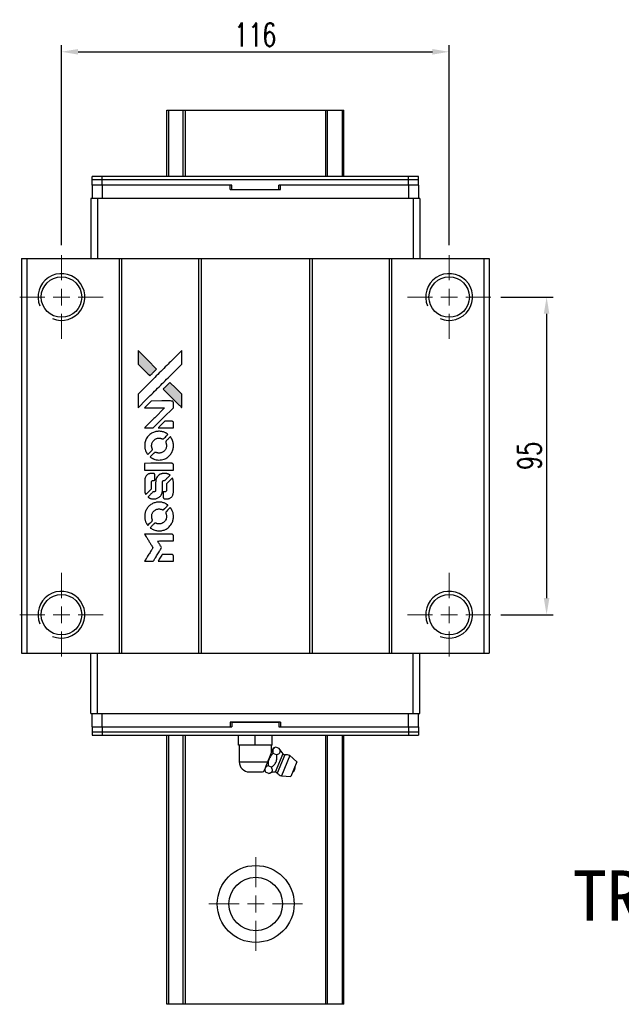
# Model space of a CAD drawing. Header units: millimetres. Extents: x -4 to 561, y 158 to 610.
# Tile 2 of 3: x 42 to 222, y 316 to 610. Entities that reach past the tile are written whole.
import ezdxf
from ezdxf.enums import TextEntityAlignment as Align

# ---------------------------------------------------------------- set-up
doc = ezdxf.new("R2010")
doc.units = ezdxf.units.MM
doc.header["$LTSCALE"] = 0.15
doc.layers.get('0').update_dxf_attribs({"linetype": 'CONTINUOUS'})
doc.layers.get('Defpoints').update_dxf_attribs({"linetype": 'CONTINUOUS'})
doc.layers.add('CHA', color=2, linetype='CONTINUOUS')
doc.layers.add('DIM', color=4, linetype='CONTINUOUS')
doc.styles.add('DIM-7', font='SIMPLEX.shx', dxfattribs={"width": 0.7, "bigfont": 'chineset.shx'})
doc.styles.add('T', font='kaiu.ttf')
doc.dimstyles.new('CNS', dxfattribs={"dimscale": 2, "dimtxt": 3.5, "dimasz": 2.5, "dimexe": 1, "dimexo": 1.5, "dimgap": 0.09, "dimtad": 0, "dimdsep": 46, "dimtxsty": 'DIM-7', "dimcen": 0.09, "dimclrd": 4, "dimclre": 4, "dimclrt": 4, "dimadec": 0, "dimazin": 0, "dimtfac": 1, "dimtix": 1, "dimtmove": 2, "dimatfit": 3, "dimfxl": 1, "dimtvp": 0.971429, "dimtolj": 1, "dimarcsym": 0})

# ---------------------------------------------------------------- blocks, each defined once
blk = doc.blocks.new('SW_CENTERMARKSYMBOL_2')
at = {"color": 0, "linetype": 'Continuous', "lineweight": 18}
for p, q in [((0, 5), (0, 14)), ((-5, 0), (-14, 0)), ((0, 0), (-2.5, 0)), ((0, 0), (0, 2.5)), ((0, 0), (0, -2.5)), ((0, 0), (2.5, 0)), ((5, 0), (14, 0)), ((0, -5), (0, -14))]:
    blk.add_line(p, q, dxfattribs=at)
blk = doc.blocks.new('SW_CENTERMARKSYMBOL_3')
at = {"color": 0, "linetype": 'Continuous', "lineweight": 18}
for p, q in [((0, 5), (0, 12.5)), ((-5, 0), (-12.5, 0)), ((0, 0), (-2.5, 0)), ((0, 0), (0, 2.5)), ((0, 0), (0, -2.5)), ((0, 0), (2.5, 0)), ((5, 0), (12.5, 0)), ((0, -5), (0, -12.5))]:
    blk.add_line(p, q, dxfattribs=at)
blk = doc.blocks.new('SW_CENTERMARKSYMBOL_4')
at = {"color": 0, "linetype": 'Continuous', "lineweight": 18}
for p, q in [((0, 5), (0, 12.5)), ((-5, 0), (-12.5, 0)), ((0, 0), (-2.5, 0)), ((0, 0), (0, 2.5)), ((0, 0), (0, -2.5)), ((0, 0), (2.5, 0)), ((5, 0), (12.5, 0)), ((0, -5), (0, -12.5))]:
    blk.add_line(p, q, dxfattribs=at)
blk = doc.blocks.new('SW_CENTERMARKSYMBOL_5')
at = {"color": 0, "linetype": 'Continuous', "lineweight": 18}
for p, q in [((0, 5), (0, 12.5)), ((-5, 0), (-12.5, 0)), ((0, 0), (-2.5, 0)), ((0, 0), (0, 2.5)), ((0, 0), (0, -2.5)), ((0, 0), (2.5, 0)), ((5, 0), (12.5, 0)), ((0, -5), (0, -12.5))]:
    blk.add_line(p, q, dxfattribs=at)
blk = doc.blocks.new('*D143')
at = {"layer": 'Defpoints', "color": 0}
for p in [(170.1, 600.62), (54.1, 539.78), (170.1, 539.78)]:
    blk.add_point(p, dxfattribs=at)
at = {"layer": 'DIM', "color": 7, "lineweight": -2}
for p, q in [((54.1, 542.78), (54.1, 602.62)), ((170.1, 542.78), (170.1, 602.62)), ((59.1, 600.62), (165.1, 600.62))]:
    blk.add_line(p, q, dxfattribs=at)
at = {"layer": 'DIM', "color": 7}
for points in [[(59.1, 601.45), (59.1, 599.78), (54.1, 600.62)], [(165.1, 601.45), (165.1, 599.78), (170.1, 600.62)]]:
    blk.add_solid(points, dxfattribs=at)
at = {"layer": 'DIM', "color": 7, "insert": (112.1, 605.72), "char_height": 7, "attachment_point": 5, "style": 'DIM-7'}
blk.add_mtext('\\A1;116', dxfattribs=at)
blk = doc.blocks.new('*D144')
at = {"layer": 'Defpoints', "color": 0}
for p in [(182.6, 527.28), (182.6, 432.28), (199.25, 432.28)]:
    blk.add_point(p, dxfattribs=at)
at = {"layer": 'DIM', "color": 7, "lineweight": -2}
for p, q in [((185.6, 527.28), (201.25, 527.28)), ((199.25, 522.28), (199.25, 437.28)), ((185.6, 432.28), (201.25, 432.28))]:
    blk.add_line(p, q, dxfattribs=at)
at = {"layer": 'DIM', "color": 7}
for points in [[(198.41, 522.28), (200.08, 522.28), (199.25, 527.28)], [(198.41, 437.28), (200.08, 437.28), (199.25, 432.28)]]:
    blk.add_solid(points, dxfattribs=at)
at = {"layer": 'DIM', "color": 7, "insert": (194.15, 479.78), "char_height": 7, "attachment_point": 5, "rotation": 90, "style": 'DIM-7'}
blk.add_mtext('\\A1;95', dxfattribs=at)
blk = doc.blocks.new('LOGO')
at = {"linetype": 'Continuous'}
h = blk.add_hatch(color=22, dxfattribs=at)
h.dxf.hatch_style = 1
h.paths.add_polyline_path([(-607.8, 1821.95), (-607.8, 1819.91), (-607.8, 1817.88), (-606.03, 1816.12, 0.000288), (-605.35, 1815.45, 0.000479), (-604.78, 1814.88, 0.000013), (-604.26, 1814.37, 0.197177), (-604.26, 1814.37, 0.197497), (-604.25, 1814.37, 0.00004), (-603.95, 1814.66, 0.000834), (-603.62, 1814.99, 0.000506), (-603.24, 1815.38), (-602.23, 1816.39), (-605.01, 1819.17)])
h.paths.add_polyline_path([(-598.27, 1812.42), (-599.28, 1811.4, 0.000476), (-599.67, 1811.02, 0.000789), (-599.99, 1810.69, 0.000035), (-600.29, 1810.39, 0.19758), (-600.29, 1810.38, 0.198396), (-600.29, 1810.38, 0.000019), (-599.88, 1809.97, 0.000582), (-599.44, 1809.53, 0.000351), (-598.91, 1809, 0.000108), (-596.67, 1806.77, 0.000692), (-595.54, 1805.64, 0.000077), (-594.75, 1804.87, 0.197527), (-594.72, 1804.85, 0.410181), (-594.71, 1804.87, 0.000493), (-594.71, 1805.28, 0.002424), (-594.7, 1805.86, 0.000529), (-594.7, 1806.85), (-594.7, 1808.85), (-596.48, 1810.63)])
at = {"color": 22}
for points in [[(-606.03, 1816.12, 0.000288), (-605.35, 1815.45, 0.000479), (-604.78, 1814.88, 0.000013), (-604.26, 1814.37, 0.197177), (-604.26, 1814.37, 0.197497), (-604.25, 1814.37, 0.00004), (-603.95, 1814.66, 0.000836), (-603.62, 1814.99, 0.000505), (-603.24, 1815.38), (-602.23, 1816.39), (-605.01, 1819.17), (-607.8, 1821.95), (-607.8, 1819.91), (-607.8, 1817.88)], [(-605.35, 1807.25, -0.000056), (-604.13, 1808.47, -0.000021), (-602.42, 1810.18, -0.000021), (-600.55, 1812.04, -0.000025), (-598.8, 1813.78), (-594.7, 1817.87), (-594.71, 1819.9), (-594.71, 1821.93), (-597.46, 1819.19, 0.000274), (-598.78, 1817.88, 0.000123), (-600.52, 1816.15, 0.000121), (-602.35, 1814.32, 0.000165), (-604.01, 1812.67), (-607.8, 1808.89), (-607.8, 1806.85), (-607.8, 1804.8)], [(-598.91, 1809, 0.000108), (-596.67, 1806.77, 0.000692), (-595.54, 1805.64, 0.000077), (-594.75, 1804.87, 0.197527), (-594.72, 1804.85, 0.410182), (-594.71, 1804.87, 0.000493), (-594.71, 1805.28, 0.002424), (-594.7, 1805.86, 0.000529), (-594.7, 1806.85), (-594.7, 1808.85), (-596.48, 1810.63), (-598.27, 1812.42), (-599.28, 1811.4, 0.000476), (-599.67, 1811.02, 0.000789), (-599.99, 1810.69, 0.000035), (-600.29, 1810.39, 0.19758), (-600.29, 1810.38, 0.198396), (-600.29, 1810.38, 0.000019), (-599.88, 1809.97, 0.000582), (-599.44, 1809.53, 0.000351)], [(-604.56, 1798.79), (-603.25, 1798.79), (-600.24, 1801.8), (-597.22, 1804.82), (-597.23, 1805.67, 0.0008), (-597.23, 1806.21, 0.010795), (-597.24, 1806.4, 0.030495), (-597.25, 1806.51, 0.080372), (-597.28, 1806.59, 0.03816), (-597.32, 1806.66, 0.041799), (-597.38, 1806.72, 0.042486), (-597.44, 1806.77, 0.042078), (-597.51, 1806.81, 0.099276), (-597.62, 1806.83, 0.003302), (-598.04, 1806.84, 0.002586), (-598.77, 1806.84, 0.000204), (-600.72, 1806.84), (-603.84, 1806.83), (-604.85, 1805.83), (-605.85, 1804.82), (-602.84, 1804.81), (-599.84, 1804.8), (-602.81, 1801.85, 0.000253), (-603.95, 1800.71, 0.000412), (-604.92, 1799.75, 0.000041), (-605.79, 1798.88, 0.041338), (-605.82, 1798.84), (-605.86, 1798.79)], [(-599.5, 1798.79), (-597.22, 1798.79), (-597.23, 1799.63), (-597.23, 1800.48), (-597.29, 1800.58, 0.03146), (-597.33, 1800.62, 0.026444), (-597.37, 1800.67, 0.026444), (-597.41, 1800.71, 0.031457), (-597.45, 1800.74), (-597.55, 1800.8), (-598.68, 1800.8), (-599.8, 1800.81), (-600.79, 1799.81, 0.000745), (-601.16, 1799.43, 0.001228), (-601.48, 1799.11, 0.000087), (-601.77, 1798.81, 0.195134), (-601.77, 1798.8, 0.412117), (-601.76, 1798.79, 0.000048), (-601.1, 1798.79, 0.00109), (-600.37, 1798.79, 0.000653)], [(-605.79, 1793.02, 0.023681), (-605.74, 1792.66, 0.022402), (-605.65, 1792.31, 0.021929), (-605.53, 1791.95, 0.020503), (-605.37, 1791.6, 0.013745), (-605.27, 1791.4, 0.009767), (-605.14, 1791.18, 0.009658), (-605.01, 1790.99, 0.027804), (-604.91, 1790.86), (-604.87, 1790.81), (-604.24, 1791.44, 0.002053), (-603.94, 1791.74, 0.006738), (-603.74, 1791.95, 0.007826), (-603.61, 1792.09, 0.063909), (-603.56, 1792.16, 0.061532), (-603.52, 1792.28, 0.068674), (-603.51, 1792.39, 0.052072), (-603.54, 1792.53, 0.019648), (-603.59, 1792.72, -0.018366), (-603.67, 1792.94, -0.0288), (-603.71, 1793.14, -0.029061), (-603.73, 1793.34, -0.019155), (-603.73, 1793.58, -0.053809), (-603.65, 1794.08, -0.058833), (-603.47, 1794.54, -0.058566), (-603.19, 1794.95, -0.052525), (-602.81, 1795.3, -0.044733), (-602.49, 1795.5, -0.040573), (-602.13, 1795.64, -0.041123), (-601.75, 1795.72, -0.04951), (-601.39, 1795.73, -0.017369), (-601.22, 1795.72, -0.024255), (-601.07, 1795.69, -0.023787), (-600.93, 1795.65, -0.015798), (-600.76, 1795.59, 0.010631), (-600.65, 1795.54, 0.033653), (-600.58, 1795.52, 0.037806), (-600.51, 1795.51, 0.016307), (-600.42, 1795.51, 0.068179), (-600.24, 1795.54, 0.095747), (-600.09, 1795.61, 0.033418), (-599.9, 1795.78, 0.002133), (-599.36, 1796.33, 0.001452), (-599.06, 1796.64, 0.012393), (-598.94, 1796.78, 0.020479), (-598.87, 1796.86, 0.344362), (-598.87, 1796.9, 0.074287), (-598.94, 1796.96, 0.005454), (-599.17, 1797.11, 0.008391), (-599.42, 1797.26, 0.017097), (-599.62, 1797.36, 0.027375), (-600.02, 1797.54, 0.02835), (-600.44, 1797.66, 0.027723), (-600.88, 1797.74, 0.023913), (-601.35, 1797.78, 0.027047), (-601.91, 1797.76, 0.031685), (-602.44, 1797.69, 0.032425), (-602.94, 1797.55, 0.031013), (-603.43, 1797.34, 0.037914), (-604.01, 1797, 0.040153), (-604.52, 1796.58, 0.039834), (-604.95, 1796.08, 0.036173), (-605.32, 1795.5, 0.040752), (-605.57, 1794.93, 0.035885), (-605.74, 1794.31, 0.035491), (-605.81, 1793.66, 0.037615)], [(-604.04, 1790.01, 0.018008), (-603.86, 1789.88, 0.009842), (-603.62, 1789.75, 0.009807), (-603.38, 1789.62, 0.015716), (-603.16, 1789.52, 0.048467), (-602.39, 1789.28, 0.045841), (-601.58, 1789.19, 0.046006), (-600.76, 1789.24, 0.049638), (-599.99, 1789.44, 0.064819), (-598.99, 1789.97, 0.06695), (-598.17, 1790.74, 0.066691), (-597.58, 1791.69, 0.063505), (-597.25, 1792.79, 0.03135), (-597.22, 1793.07, 0.010439), (-597.21, 1793.48, 0.010391), (-597.22, 1793.89, 0.032408), (-597.25, 1794.17, 0.015696), (-597.32, 1794.49, 0.018095), (-597.4, 1794.8, 0.018551), (-597.51, 1795.09, 0.018352), (-597.63, 1795.37, 0.015568), (-597.73, 1795.56, 0.009832), (-597.86, 1795.77, 0.009795), (-597.98, 1795.97, 0.023727), (-598.09, 1796.11), (-598.14, 1796.16), (-598.76, 1795.55, 0.001528), (-599.11, 1795.2, 0.010022), (-599.29, 1795.02, 0.019586), (-599.39, 1794.9, 0.061865), (-599.44, 1794.81, 0.055054), (-599.48, 1794.68, 0.061607), (-599.49, 1794.55, 0.048725), (-599.47, 1794.39, 0.020221), (-599.41, 1794.19, -0.017722), (-599.35, 1793.97, -0.02685), (-599.31, 1793.77, -0.02759), (-599.29, 1793.58, -0.020233), (-599.29, 1793.36, -0.04793), (-599.35, 1792.95, -0.048386), (-599.49, 1792.56, -0.047866), (-599.7, 1792.2, -0.044964), (-599.98, 1791.87, -0.04333), (-600.32, 1791.6, -0.050921), (-600.68, 1791.41, -0.051473), (-601.07, 1791.29, -0.0459), (-601.49, 1791.25, -0.019014), (-601.69, 1791.26, -0.024114), (-601.88, 1791.29, -0.025081), (-602.06, 1791.33, -0.023892), (-602.23, 1791.38, 0.008624), (-602.37, 1791.43, 0.026486), (-602.46, 1791.46, 0.035074), (-602.55, 1791.47, 0.02756), (-602.64, 1791.48, 0.087163), (-602.78, 1791.45, 0.073291), (-602.92, 1791.37, 0.028074), (-603.11, 1791.2, 0.002594), (-603.56, 1790.76), (-604.2, 1790.12)], [(-601.53, 1786.17), (-597.23, 1786.18), (-597.23, 1787.02), (-597.23, 1787.86), (-597.29, 1787.96, 0.071429), (-597.34, 1788.04, 0.054799), (-597.43, 1788.12, 0.053585), (-597.53, 1788.17, 0.060698), (-597.64, 1788.2, 0.033975), (-597.81, 1788.21), (-600, 1788.21, 0.000726), (-602.13, 1788.21, 0.001084), (-604, 1788.2), (-605.82, 1788.18), (-605.82, 1787.18), (-605.82, 1786.17)], [(-605.8, 1779.89, 0.018538), (-605.79, 1779.76, 0.010695), (-605.76, 1779.6, 0.01068), (-605.72, 1779.45, 0.017678), (-605.68, 1779.32, 0.013849), (-605.63, 1779.18, 0.011814), (-605.57, 1779.03, 0.004513), (-605.5, 1778.89, 0.290035), (-605.48, 1778.88, 0.196418), (-605.47, 1778.88, 0.000124), (-605.22, 1779.13, 0.001477), (-604.94, 1779.4, 0.000898), (-604.61, 1779.73), (-603.75, 1780.59), (-603.75, 1781.66, -0.001471), (-603.74, 1782.47, -0.028714), (-603.73, 1782.72, -0.097073), (-603.68, 1782.86, -0.084199), (-603.58, 1782.98, -0.042698), (-603.51, 1783.04, -0.053912), (-603.43, 1783.07, -0.051004), (-603.34, 1783.1, -0.032967), (-603.23, 1783.1, 0.00807), (-603.17, 1783.1, 0.003023), (-603.1, 1783.11, 0.002994), (-603.01, 1783.11, 0.003629), (-602.94, 1783.12), (-602.75, 1783.13), (-602.75, 1783.95, 0.001618), (-602.75, 1784.34, 0.005206), (-602.76, 1784.6, 0.00535), (-602.76, 1784.78, 0.060675), (-602.78, 1784.85, 0.048484), (-602.79, 1784.89, 0.02389), (-602.82, 1784.94, 0.022812), (-602.85, 1784.99, 0.02462), (-602.89, 1785.03, 0.061781), (-603, 1785.11, 0.080179), (-603.11, 1785.16, 0.048561), (-603.27, 1785.18, 0.010021), (-603.55, 1785.19, 0.016602), (-603.93, 1785.17, 0.031409), (-604.24, 1785.13, 0.036474), (-604.51, 1785.06, 0.03439), (-604.76, 1784.95, 0.065928), (-605.17, 1784.67, 0.069066), (-605.48, 1784.29, 0.065697), (-605.69, 1783.83, 0.051559), (-605.8, 1783.29, 0.020904), (-605.81, 1783, 0.000451), (-605.81, 1781.58, 0.000419), (-605.81, 1780.16, 0.022759)], [(-604.69, 1778.01, 0.023289), (-604.49, 1777.88, 0.026845), (-604.28, 1777.77, 0.026047), (-604.06, 1777.69, 0.019751), (-603.81, 1777.62, 0.013249), (-603.66, 1777.59, 0.025169), (-603.55, 1777.57, 0.016532), (-603.4, 1777.57, 0.002937), (-603.13, 1777.57, 0.003317), (-602.89, 1777.57, 0.011808), (-602.74, 1777.57, 0.01777), (-602.62, 1777.58, 0.021476), (-602.51, 1777.6, 0.04325), (-602.06, 1777.74, 0.045753), (-601.64, 1777.96, 0.04649), (-601.28, 1778.25, 0.047672), (-600.98, 1778.59, 0.025315), (-600.88, 1778.74, 0.015208), (-600.78, 1778.92, 0.01512), (-600.69, 1779.12, 0.022488), (-600.63, 1779.29, 0.027857), (-600.56, 1779.56, 0.034138), (-600.52, 1779.82, 0.014286), (-600.51, 1780.22, 0.00124), (-600.51, 1781.22, -0.00103), (-600.51, 1781.84, -0.002552), (-600.5, 1782.29, -0.001594), (-600.5, 1782.63, -0.047676), (-600.49, 1782.72, -0.085307), (-600.43, 1782.87, -0.097789), (-600.32, 1782.98, -0.085947), (-600.17, 1783.06, -0.051339), (-599.97, 1783.1, 0.014634), (-599.9, 1783.1, 0.015028), (-599.84, 1783.11, 0.014927), (-599.78, 1783.13, 0.059415), (-599.75, 1783.14, 0.070595), (-599.68, 1783.19, 0.00028), (-598.96, 1783.9, 0.000111), (-598.22, 1784.63, 0.200239), (-598.21, 1784.67, 0.268906), (-598.22, 1784.69, 0.001866), (-598.39, 1784.79, 0.007532), (-598.57, 1784.88, 0.017818), (-598.7, 1784.94, 0.013256), (-598.84, 1785, 0.011636), (-598.99, 1785.05, 0.011528), (-599.15, 1785.1, 0.012303), (-599.31, 1785.14, 0.0423), (-599.55, 1785.17, 0.013657), (-599.92, 1785.18, 0.013857), (-600.28, 1785.17, 0.037428), (-600.54, 1785.13, 0.014927), (-600.72, 1785.09, 0.0122), (-600.9, 1785.03, 0.012518), (-601.07, 1784.97, 0.023062), (-601.2, 1784.91, 0.065961), (-601.68, 1784.58, 0.06055), (-602.08, 1784.13, 0.059676), (-602.37, 1783.59, 0.060497), (-602.51, 1783, 0.025683), (-602.52, 1782.88, 0.001528), (-602.53, 1782.5, 0.002124), (-602.53, 1782.01, 0.001173), (-602.53, 1781.43, -0.000809), (-602.53, 1780.39, -0.017164), (-602.55, 1780.09, -0.063931), (-602.58, 1779.93, -0.108429), (-602.65, 1779.81, -0.052941), (-602.73, 1779.74, -0.063675), (-602.81, 1779.7, -0.050562), (-602.92, 1779.67, -0.020337), (-603.07, 1779.66, 0.009897), (-603.17, 1779.65, 0.016482), (-603.24, 1779.64, 0.019019), (-603.31, 1779.63, 0.06043), (-603.35, 1779.61, 0.076267), (-603.44, 1779.55, 0.00054), (-604.1, 1778.87, 0.000307), (-604.78, 1778.18, 0.142594), (-604.81, 1778.13, 0.232419), (-604.81, 1778.11, 0.022995), (-604.78, 1778.08, 0.024627), (-604.74, 1778.05, 0.015407)], [(-600.25, 1777.9, 0.065483), (-600.2, 1777.8, 0.053271), (-600.12, 1777.71, 0.052018), (-600.03, 1777.63, 0.0556), (-599.92, 1777.58, 0.036839), (-599.85, 1777.56, 0.026922), (-599.77, 1777.55, 0.016905), (-599.67, 1777.55, 0.004317), (-599.49, 1777.55, 0.016369), (-599.12, 1777.56, 0.029936), (-598.82, 1777.6, 0.03418), (-598.55, 1777.67, 0.031327), (-598.29, 1777.78, 0.046935), (-597.97, 1777.97, 0.054053), (-597.71, 1778.21, 0.053701), (-597.51, 1778.5, 0.045364), (-597.36, 1778.85, 0.032479), (-597.28, 1779.16, 0.03386), (-597.24, 1779.47, 0.013578), (-597.23, 1779.96, 0.001155), (-597.23, 1781.21, 0.000413), (-597.24, 1782.29, 0.005008), (-597.24, 1782.7, 0.013199), (-597.25, 1782.94, 0.033956), (-597.28, 1783.1, 0.013909), (-597.32, 1783.28, 0.010864), (-597.38, 1783.46, 0.010938), (-597.44, 1783.63, 0.028702), (-597.49, 1783.75), (-597.53, 1783.84), (-598.41, 1782.98), (-599.29, 1782.11), (-599.29, 1781.1, -0.001504), (-599.29, 1780.67, -0.00328), (-599.29, 1780.34, -0.001901), (-599.3, 1780.08, -0.061333), (-599.31, 1780.01, -0.063621), (-599.35, 1779.93, -0.048633), (-599.41, 1779.84, -0.046769), (-599.48, 1779.77, -0.047961), (-599.58, 1779.71, -0.02678), (-599.65, 1779.67, -0.050957), (-599.72, 1779.66, -0.029398), (-599.81, 1779.65, -0.00401), (-599.99, 1779.64), (-600.29, 1779.63), (-600.29, 1778.82, 0.001061), (-600.29, 1778.33, 0.009147), (-600.28, 1778.12, 0.020721), (-600.27, 1777.99, 0.051619)], [(-605.79, 1771.86, 0.024131), (-605.74, 1771.49, 0.022344), (-605.64, 1771.12, 0.021883), (-605.52, 1770.75, 0.020884), (-605.36, 1770.39, 0.010669), (-605.25, 1770.18, 0.010389), (-605.13, 1769.98, 0.010913), (-605.01, 1769.8, 0.022227), (-604.92, 1769.66), (-604.88, 1769.61), (-604.24, 1770.26, 0.002452), (-603.99, 1770.52, 0.003628), (-603.77, 1770.74, 0.001662), (-603.59, 1770.94, 0.070159), (-603.56, 1770.99, 0.047671), (-603.55, 1771.02, 0.018624), (-603.53, 1771.08, 0.017921), (-603.52, 1771.14, 0.018804), (-603.52, 1771.2, 0.018255), (-603.52, 1771.28, 0.041312), (-603.52, 1771.34, 0.037164), (-603.54, 1771.4, 0.012342), (-603.57, 1771.49, -0.015101), (-603.65, 1771.71, -0.035998), (-603.7, 1771.88, -0.033244), (-603.72, 1772.06, -0.011249), (-603.72, 1772.32, -0.004059), (-603.72, 1772.53, -0.019693), (-603.71, 1772.65, -0.027943), (-603.7, 1772.75, -0.014411), (-603.67, 1772.87, -0.033089), (-603.57, 1773.16, -0.033887), (-603.43, 1773.44, -0.034021), (-603.26, 1773.69, -0.033942), (-603.06, 1773.91, -0.02816), (-602.82, 1774.12, -0.035032), (-602.58, 1774.27, -0.035269), (-602.33, 1774.4, -0.029196), (-602.04, 1774.49, -0.037862), (-601.7, 1774.55, -0.043657), (-601.38, 1774.56, -0.043064), (-601.06, 1774.51, -0.035184), (-600.73, 1774.4, 0.033699), (-600.57, 1774.35, 0.052815), (-600.43, 1774.33, 0.059167), (-600.3, 1774.34, 0.058972), (-600.17, 1774.38, 0.059208), (-600.08, 1774.44, 0.021125), (-599.95, 1774.55, 0.008691), (-599.75, 1774.74, 0.000851), (-599.28, 1775.23, 0.001873), (-599.04, 1775.47, 0.013884), (-598.92, 1775.6, 0.022355), (-598.86, 1775.67, 0.341453), (-598.87, 1775.7, 0.073011), (-598.93, 1775.76, 0.004587), (-599.16, 1775.91, 0.00748), (-599.4, 1776.06, 0.016837), (-599.58, 1776.16, 0.028606), (-600.03, 1776.36, 0.031352), (-600.48, 1776.49, 0.031004), (-600.96, 1776.57, 0.0268), (-601.46, 1776.6, 0.026698), (-601.99, 1776.57, 0.03002), (-602.5, 1776.49, 0.030357), (-602.99, 1776.34, 0.028554), (-603.46, 1776.14, 0.062944), (-604.35, 1775.55, 0.062206), (-605.06, 1774.76, 0.062448), (-605.56, 1773.81, 0.064355), (-605.8, 1772.79, 0.017377), (-605.81, 1772.59, 0.008369), (-605.81, 1772.32, 0.008367), (-605.81, 1772.06, 0.01757)], [(-604.05, 1768.83, 0.064158), (-603.05, 1768.3, 0.06356), (-601.95, 1768.03, 0.064004), (-600.83, 1768.06, 0.066747), (-599.76, 1768.36, 0.04321), (-599.1, 1768.73, 0.044737), (-598.51, 1769.2, 0.044901), (-598.02, 1769.76, 0.044184), (-597.64, 1770.41, 0.026293), (-597.43, 1770.9, 0.033344), (-597.3, 1771.37, 0.033227), (-597.22, 1771.86, 0.025815), (-597.21, 1772.4, 0.023119), (-597.25, 1772.91, 0.031044), (-597.33, 1773.37, 0.031337), (-597.47, 1773.81, 0.024258), (-597.67, 1774.27, 0.015622), (-597.76, 1774.43, 0.008495), (-597.88, 1774.63, 0.008415), (-598, 1774.81, 0.020814), (-598.09, 1774.94), (-598.14, 1775), (-598.76, 1774.38, 0.002843), (-599.23, 1773.92, 0.033917), (-599.39, 1773.73, 0.087906), (-599.46, 1773.58, 0.073302), (-599.49, 1773.42, 0.022047), (-599.48, 1773.33, 0.026465), (-599.47, 1773.26, 0.022233), (-599.45, 1773.17, 0.009985), (-599.42, 1773.06, -0.039011), (-599.32, 1772.66, -0.044398), (-599.29, 1772.27, -0.045096), (-599.33, 1771.89, -0.04265), (-599.43, 1771.51, -0.071154), (-599.73, 1770.97, -0.068827), (-600.17, 1770.53, -0.068713), (-600.71, 1770.23, -0.070507), (-601.3, 1770.08, -0.028605), (-601.56, 1770.07, -0.031418), (-601.81, 1770.1, -0.031044), (-602.05, 1770.15, -0.02668), (-602.3, 1770.23, 0.038913), (-602.45, 1770.28, 0.043732), (-602.6, 1770.3, 0.047754), (-602.73, 1770.29, 0.075756), (-602.84, 1770.26, 0.07294), (-602.9, 1770.22, 0.003456), (-603.07, 1770.06, 0.005023), (-603.29, 1769.85, 0.002422), (-603.56, 1769.59, 0.000819), (-603.8, 1769.34, 0.001349), (-604.01, 1769.14, 0.0001), (-604.19, 1768.95, 0.205335), (-604.19, 1768.94, 0.219821), (-604.19, 1768.94, 0.002494), (-604.15, 1768.9, 0.007089), (-604.1, 1768.87, 0.004494)], [(-604.54, 1758.93), (-603.24, 1758.93), (-603.02, 1759.28, -0.000297), (-602.89, 1759.5, -0.000037), (-602.6, 1759.98, -0.000043), (-602.25, 1760.54, -0.000036), (-601.88, 1761.14, 0.000044), (-601.52, 1761.73, 0.000063), (-601.2, 1762.25, 0.000035), (-600.93, 1762.69, 0.0009), (-600.86, 1762.82), (-600.75, 1762.99), (-600.89, 1763.22, 0.001175), (-600.97, 1763.35, 0.000208), (-601.13, 1763.59, 0.000225), (-601.31, 1763.88, 0.000203), (-601.49, 1764.18, -0.000711), (-601.67, 1764.46, -0.001119), (-601.82, 1764.71, -0.000263), (-601.95, 1764.92, -0.04589), (-601.96, 1764.94, -0.519312), (-601.95, 1764.97, -0.001914), (-601.6, 1764.97, -0.003124), (-601.03, 1764.98, -0.000285), (-599.6, 1764.98), (-597.22, 1764.98), (-597.22, 1765.81, 0.001727), (-597.23, 1766.4, 0.025279), (-597.24, 1766.61, 0.073886), (-597.27, 1766.73, 0.07426), (-597.34, 1766.84, 0.03264), (-597.36, 1766.87, 0.01784), (-597.4, 1766.9, 0.017712), (-597.44, 1766.92, 0.026854), (-597.47, 1766.95), (-597.55, 1766.99), (-601.7, 1766.99), (-605.84, 1767), (-605.81, 1766.95, -0.004595), (-605.79, 1766.92, -0.00016), (-605.71, 1766.8, -0.000298), (-605.62, 1766.65, -0.000208), (-605.52, 1766.48, 0.000986), (-605.21, 1765.99, 0.00025), (-604.71, 1765.18, 0.000268), (-604.17, 1764.33, 0.000436), (-603.72, 1763.61, -0.002932), (-603.57, 1763.37, -0.004718), (-603.45, 1763.16, -0.001113), (-603.34, 1762.98, -0.227179), (-603.34, 1762.96, -0.045982), (-603.35, 1762.94, -0.000145), (-603.5, 1762.7, -0.000825), (-603.67, 1762.43, -0.000517), (-603.87, 1762.11, 0.000056), (-604.55, 1761.01, 0.000289), (-604.92, 1760.41, 0.000481), (-605.2, 1759.96, 0.000418), (-605.49, 1759.48), (-605.83, 1758.93)], [(-599.51, 1758.93), (-597.22, 1758.93), (-597.22, 1759.76, 0.000842), (-597.23, 1760.29, 0.010591), (-597.23, 1760.49, 0.028995), (-597.24, 1760.6, 0.069543), (-597.27, 1760.68, 0.051063), (-597.31, 1760.75, 0.039932), (-597.37, 1760.82, 0.039414), (-597.45, 1760.88, 0.045845), (-597.52, 1760.93, 0.094811), (-597.6, 1760.95, 0.007124), (-597.83, 1760.96, 0.004713), (-598.21, 1760.96, 0.000534), (-599.08, 1760.96), (-600.56, 1760.96), (-600.69, 1760.75, 0.000828), (-601.06, 1760.14, 0.000879), (-601.43, 1759.54, 0.000048), (-601.79, 1758.95, 0.137596), (-601.79, 1758.94, 0.413028), (-601.79, 1758.93, 0.000016), (-601.12, 1758.93, 0.000623), (-600.38, 1758.93, 0.000374)]]:
    blk.add_lwpolyline(points, format="xyb", close=True, dxfattribs=at)

msp = doc.modelspace()

# ---------------------------------------------------------------- linework, layer by layer
at = {"color": 7, "linetype": 'Continuous', "lineweight": 25}
for p, q in [((85.604, 563.28), (85.604, 583.17)), ((85.604, 583.17), (86.247, 583.17)), ((86.247, 583.17), (90.471, 583.17)), ((86.247, 563.28), (86.247, 583.17)), ((90.471, 583.17), (91.218, 583.17)), ((90.471, 563.28), (90.471, 583.17)), ((91.218, 583.17), (133.226, 583.17)), ((91.218, 563.28), (91.218, 583.17)), ((133.226, 583.17), (133.725, 583.17)), ((133.226, 563.28), (133.226, 583.17)), ((133.725, 583.17), (138.156, 583.17)), ((133.725, 563.28), (133.725, 583.17)), ((138.156, 583.17), (138.604, 583.17)), ((138.156, 563.28), (138.156, 583.17)), ((138.604, 563.28), (138.604, 583.17)), ((63.304, 562.28), (63.304, 563.28)), ((66.304, 563.28), (63.304, 563.28)), ((66.304, 562.28), (66.304, 563.28)), ((157.904, 563.28), (66.304, 563.28)), ((157.904, 562.28), (157.904, 563.28)), ((160.904, 563.28), (157.904, 563.28)), ((160.904, 562.28), (160.904, 563.28)), ((66.304, 562.28), (63.304, 562.28)), ((63.304, 560.78), (63.304, 562.28)), ((66.304, 562.28), (63.304, 562.28)), ((63.304, 560.78), (63.304, 556.78)), ((66.304, 560.78), (63.304, 560.78)), ((66.304, 560.78), (63.304, 560.78)), ((157.904, 562.28), (66.304, 562.28)), ((66.304, 560.78), (66.304, 562.28)), ((157.904, 562.28), (66.304, 562.28)), ((66.304, 560.78), (66.304, 556.78)), ((104.604, 560.78), (66.304, 560.78)), ((105.104, 560.78), (66.304, 560.78)), ((104.604, 559.43), (104.604, 560.78)), ((104.604, 559.43), (119.604, 559.43)), ((105.104, 559.38), (105.104, 560.78)), ((105.104, 559.43), (105.104, 560.78)), ((157.904, 560.78), (119.104, 560.78)), ((119.104, 559.38), (119.104, 560.78)), ((119.104, 559.43), (119.104, 560.78)), ((157.904, 560.78), (119.604, 560.78)), ((119.604, 559.43), (119.604, 560.78)), ((160.904, 562.28), (157.904, 562.28)), ((157.904, 560.78), (157.904, 562.28)), ((160.904, 562.28), (157.904, 562.28)), ((157.904, 560.78), (157.904, 556.78)), ((160.904, 560.78), (157.904, 560.78)), ((160.904, 560.78), (157.904, 560.78)), ((160.904, 560.78), (160.904, 562.28)), ((160.904, 560.78), (160.904, 556.78)), ((62.904, 556.78), (62.904, 538.78)), ((64.904, 556.78), (62.904, 556.78)), ((64.904, 556.78), (64.904, 538.78)), ((159.305, 556.78), (64.904, 556.78)), ((119.104, 559.38), (105.104, 559.38)), ((159.305, 556.78), (159.305, 538.78)), ((161.304, 556.78), (159.305, 556.78)), ((161.304, 556.78), (161.304, 538.78)), ((42.104, 538.78), (42.104, 420.78)), ((42.104, 538.78), (43.756, 538.78)), ((43.756, 538.78), (43.756, 420.78)), ((43.756, 538.78), (71.354, 538.78)), ((71.354, 538.78), (71.354, 420.78)), ((71.354, 538.78), (72.104, 538.78)), ((72.104, 538.78), (72.104, 420.78)), ((72.104, 538.78), (95.104, 538.78)), ((95.104, 538.78), (95.104, 420.78)), ((95.104, 538.78), (95.854, 538.78)), ((95.854, 538.78), (95.854, 420.78)), ((95.854, 538.78), (128.354, 538.78)), ((128.354, 538.78), (128.354, 420.78)), ((128.354, 538.78), (129.104, 538.78)), ((129.104, 538.78), (129.104, 420.78)), ((129.104, 538.78), (152.104, 538.78)), ((152.104, 538.78), (152.104, 420.78)), ((152.104, 538.78), (152.854, 538.78)), ((152.854, 538.78), (152.854, 420.78)), ((152.854, 538.78), (180.454, 538.78)), ((180.454, 538.78), (180.454, 420.78)), ((180.454, 538.78), (182.104, 538.78)), ((182.104, 538.78), (182.104, 420.78)), ((42.104, 420.78), (43.756, 420.78)), ((43.756, 420.78), (71.354, 420.78)), ((62.904, 402.78), (62.904, 420.78)), ((64.904, 402.78), (64.904, 420.78)), ((71.354, 420.78), (72.104, 420.78)), ((72.104, 420.78), (95.104, 420.78)), ((95.104, 420.78), (95.854, 420.78)), ((95.854, 420.78), (128.354, 420.78)), ((128.354, 420.78), (129.104, 420.78)), ((129.104, 420.78), (152.104, 420.78)), ((152.104, 420.78), (152.854, 420.78)), ((152.854, 420.78), (180.454, 420.78)), ((159.305, 402.78), (159.305, 420.78)), ((161.304, 402.78), (161.304, 420.78)), ((180.454, 420.78), (182.104, 420.78)), ((62.904, 402.78), (64.904, 402.78)), ((63.304, 398.78), (63.304, 402.78)), ((64.904, 402.78), (159.305, 402.78)), ((66.304, 398.78), (66.304, 402.78)), ((157.904, 398.78), (157.904, 402.78)), ((159.305, 402.78), (161.304, 402.78)), ((160.904, 398.78), (160.904, 402.78)), ((63.304, 398.78), (66.304, 398.78)), ((63.304, 398.78), (63.304, 397.28)), ((63.304, 398.78), (66.304, 398.78)), ((66.304, 398.78), (104.604, 398.78)), ((66.304, 398.78), (66.304, 397.28)), ((66.304, 398.78), (105.104, 398.78)), ((119.604, 400.13), (104.604, 400.13)), ((104.604, 400.13), (104.604, 398.78)), ((105.104, 400.18), (105.104, 398.78)), ((105.104, 400.18), (119.104, 400.18)), ((105.104, 400.13), (105.104, 398.78)), ((119.104, 400.18), (119.104, 398.78)), ((119.104, 400.13), (119.104, 398.78)), ((119.104, 398.78), (157.904, 398.78)), ((119.604, 400.13), (119.604, 398.78)), ((119.604, 398.78), (157.904, 398.78)), ((157.904, 398.78), (160.904, 398.78)), ((157.904, 398.78), (157.904, 397.28)), ((157.904, 398.78), (160.904, 398.78)), ((160.904, 398.78), (160.904, 397.28)), ((63.304, 397.28), (63.304, 396.28)), ((63.304, 397.28), (66.304, 397.28)), ((63.304, 397.28), (66.304, 397.28)), ((63.304, 396.28), (66.304, 396.28)), ((66.304, 397.28), (66.304, 396.28)), ((66.304, 397.28), (157.904, 397.28)), ((66.304, 397.28), (157.904, 397.28)), ((66.304, 396.28), (157.904, 396.28)), ((85.604, 315.78), (85.604, 396.28)), ((86.247, 315.78), (86.247, 396.28)), ((90.471, 315.78), (90.471, 396.28)), ((91.218, 315.78), (91.218, 396.28)), ((107.104, 393.28), (107.104, 396.28)), ((112.104, 393.28), (112.104, 396.28)), ((117.104, 393.28), (117.104, 396.28)), ((133.226, 315.78), (133.226, 396.28)), ((133.725, 315.78), (133.725, 396.28)), ((138.156, 315.78), (138.156, 396.28)), ((138.604, 315.78), (138.604, 396.28)), ((157.904, 397.28), (157.904, 396.28)), ((157.904, 397.28), (160.904, 397.28)), ((157.904, 397.28), (160.904, 397.28)), ((157.904, 396.28), (160.904, 396.28)), ((160.904, 397.28), (160.904, 396.28)), ((112.104, 393.28), (107.104, 393.28)), ((107.304, 393.28), (107.304, 388.28)), ((117.104, 393.28), (112.104, 393.28)), ((117.489, 392.366), (115.668, 387.968)), ((116.904, 390.953), (116.904, 393.28)), ((118.262, 392.686), (117.489, 392.366)), ((119.262, 392.272), (118.262, 392.686)), ((118.489, 390.405), (117.489, 390.819)), ((120.323, 390.663), (118.057, 385.192)), ((120.959, 390.406), (118.688, 384.923)), ((122.421, 390.161), (119.895, 384.063)), ((124.571, 388.296), (122.421, 390.161)), ((107.304, 388.28), (115.797, 388.28)), ((114.849, 385.991), (115.169, 385.218)), ((116.942, 386.671), (115.942, 387.085)), ((124.571, 388.296), (122.734, 383.861)), ((110.304, 385.28), (113.904, 385.28)), ((116.169, 384.804), (115.169, 385.218)), ((119.895, 384.063), (122.734, 383.861)), ((86.247, 315.78), (85.604, 315.78)), ((90.471, 315.78), (86.247, 315.78)), ((91.218, 315.78), (90.471, 315.78)), ((133.226, 315.78), (91.218, 315.78)), ((133.725, 315.78), (133.226, 315.78)), ((138.156, 315.78), (133.725, 315.78)), ((138.604, 315.78), (138.156, 315.78))]:
    msp.add_line(p, q, dxfattribs=at)
for centre, radius in [((54.104, 527.28), 6.05), ((170.104, 527.28), 6.05), ((54.104, 432.28), 6.05), ((170.104, 432.28), 6.05), ((112.222, 345.78), 11.5), ((112.222, 345.78), 8)]:
    msp.add_circle(centre, radius, dxfattribs=at)
for centre in [(54.104, 527.28), (170.104, 527.28), (54.104, 432.28), (170.104, 432.28)]:
    msp.add_arc(centre, 7, 247.5, 202.5)
for centre, radius, start, end in [((124.737, 394.727), 6, 204.03595, 222.63712), ((120.911, 391.204), 0.8, 222.63712, 273.45127), ((121.158, 387.112), 3.3, 67.5, 93.45127), ((110.304, 388.28), 3, 180, 270), ((122.251, 386.659), 1.817, 304.10151, 10.89849), ((113.904, 388.28), 3, 270, 283.68025), ((118.304, 379.197), 6, 92.36288, 110.89327), ((118.09, 384.393), 0.8, 41.54873, 92.36288), ((121.158, 387.112), 3.3, 221.54873, 247.5)]:
    msp.add_arc(centre, radius, start, end, dxfattribs=at)
for points, knots in [([(118.262, 392.686), (118.056, 392.6), (117.87, 392.503), (117.641, 392.326), (117.573, 392.262), (117.458, 392.122), (117.411, 392.044), (117.309, 391.8), (117.292, 391.62), (117.34, 391.23), (117.403, 391.026), (117.489, 390.819)], [0, 0, 0, 0, 0.25, 0.25, 0.375, 0.375, 0.5, 0.5, 0.75, 0.75, 1, 1, 1, 1]), ([(118.489, 390.405), (118.704, 390.487), (118.914, 390.573), (119.184, 390.734), (119.266, 390.793), (119.4, 390.927), (119.452, 391.001), (119.521, 391.166), (119.537, 391.257), (119.537, 391.446), (119.521, 391.545), (119.445, 391.851), (119.357, 392.061), (119.262, 392.272)], [0, 0, 0, 0, 0.25, 0.25, 0.375, 0.375, 0.5, 0.5, 0.625, 0.625, 0.75, 0.75, 1, 1, 1, 1]), ([(117.489, 390.819), (117.223, 390.589), (116.974, 390.341), (116.534, 389.786), (116.351, 389.486), (116.148, 388.998), (116.093, 388.828), (116.007, 388.487), (115.977, 388.314), (115.917, 387.79), (115.918, 387.434), (115.942, 387.085)], [0, 0, 0, 0, 0.25, 0.25, 0.5, 0.5, 0.625, 0.625, 0.75, 0.75, 1, 1, 1, 1]), ([(116.942, 386.671), (117.218, 386.9), (117.49, 387.133), (117.856, 387.527), (117.971, 387.667), (118.172, 387.962), (118.258, 388.117), (118.396, 388.449), (118.446, 388.623), (118.512, 388.973), (118.529, 389.152), (118.549, 389.691), (118.522, 390.048), (118.489, 390.405)], [0, 0, 0, 0, 0.25, 0.25, 0.375, 0.375, 0.5, 0.5, 0.625, 0.625, 0.75, 0.75, 1, 1, 1, 1]), ([(115.797, 388.28), (115.711, 388.071), (115.537, 387.653), (115.26, 386.983), (115.013, 386.388), (114.818, 385.915), (114.657, 385.527), (114.584, 385.352), (114.6, 385.389), (114.605, 385.403)], [0, 0, 0, 0, 0.13225086, 0.26490983, 0.39270519, 0.51657449, 0.64751028, 0.87440642, 1, 1, 1, 1]), ([(115.942, 387.085), (115.736, 387), (115.55, 386.902), (115.321, 386.725), (115.253, 386.661), (115.138, 386.521), (115.091, 386.444), (114.989, 386.2), (114.972, 386.019), (115.02, 385.629), (115.083, 385.426), (115.169, 385.218)], [0, 0, 0, 0, 0.25, 0.25, 0.375, 0.375, 0.5, 0.5, 0.75, 0.75, 1, 1, 1, 1]), ([(116.169, 384.804), (116.384, 384.886), (116.594, 384.972), (116.864, 385.133), (116.946, 385.193), (117.08, 385.326), (117.132, 385.4), (117.201, 385.565), (117.217, 385.656), (117.217, 385.846), (117.202, 385.945), (117.125, 386.25), (117.037, 386.46), (116.942, 386.671)], [0, 0, 0, 0, 0.25, 0.25, 0.375, 0.375, 0.5, 0.5, 0.625, 0.625, 0.75, 0.75, 1, 1, 1, 1])]:
    msp.add_open_spline(points, degree=3, knots=knots, dxfattribs=at)

# ---------------------------------------------------------------- block references
at = {"color": 7, "linetype": 'Continuous', "lineweight": 0}
for name, p in [('SW_CENTERMARKSYMBOL_3', (54.104, 527.28)), ('SW_CENTERMARKSYMBOL_5', (170.104, 527.28)), ('SW_CENTERMARKSYMBOL_4', (54.104, 432.28)), ('SW_CENTERMARKSYMBOL_5', (170.104, 432.28)), ('SW_CENTERMARKSYMBOL_2', (112.222, 345.78))]:
    msp.add_blockref(name, p, dxfattribs=at)
at = {"layer": 'DIM'}
msp.add_blockref('LOGO', (684.815, -1310.648), dxfattribs=at)

# ---------------------------------------------------------------- texts
at = {"layer": 'CHA', "color": 7, "style": 'T'}
msp.add_text('TRH55FL-SU', height=15, dxfattribs=at).set_placement((258.063, 348.322), align=Align.MIDDLE)

# ---------------------------------------------------------------- dimensions: what is measured, and where the dimension line sits
at = {"layer": 'DIM', "color": 0}
dim = msp.add_linear_dim(base=(170.104, 600.617), p1=(54.104, 539.78), p2=(170.104, 539.78), dimstyle='CNS', override={"dimgap": 0.8, "dimtad": 1, "dimclrd": 7, "dimclre": 7, "dimclrt": 7, "dimadec": 2, "dimazin": 2, "dimtmove": 1}, dxfattribs=at)
dim.commit()
dim.dimension.update_dxf_attribs({"geometry": '*D143', "text_midpoint": (112.104, 605.717)})
dim = msp.add_linear_dim(base=(199.248, 432.28), p1=(182.604, 527.28), p2=(182.604, 432.28), angle=90, dimstyle='CNS', override={"dimgap": 0.8, "dimtad": 1, "dimclrd": 7, "dimclre": 7, "dimclrt": 7, "dimadec": 2, "dimazin": 2, "dimtmove": 1}, dxfattribs=at)
dim.commit()
dim.dimension.update_dxf_attribs({"geometry": '*D144', "text_midpoint": (194.148, 479.78)})

doc.saveas('drawing.dxf')
